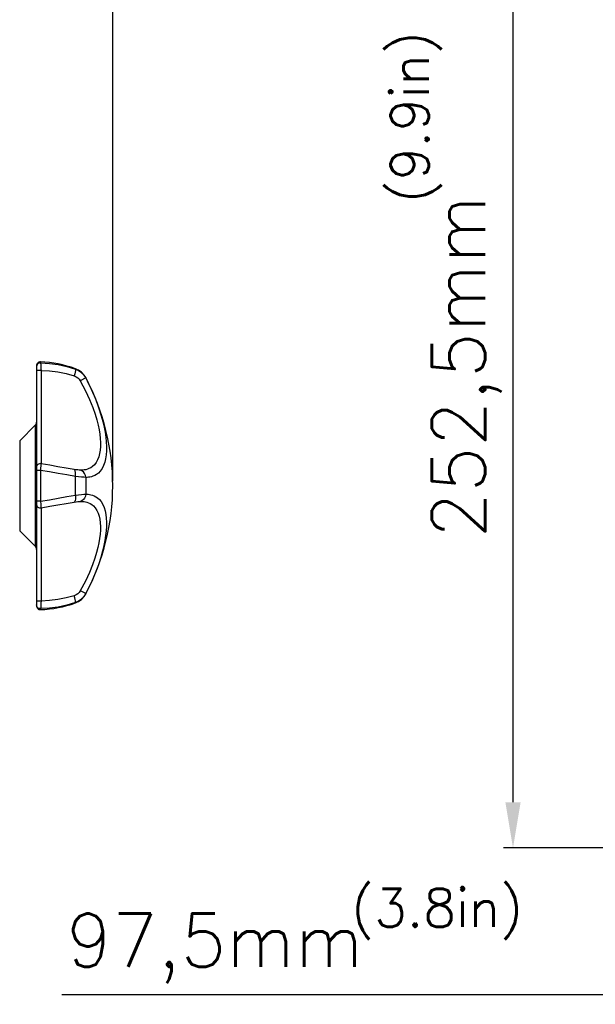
# Model space of a CAD drawing. Header units: millimetres. Extents: x 31915 to 33453, y -19763 to -18675.
# Tile 17 of 31: x 32501 to 32652, y -19124 to -18866. Entities that reach past the tile are written whole.
import ezdxf

# ---------------------------------------------------------------- set-up
doc = ezdxf.new("R2010")
doc.units = ezdxf.units.MM
doc.linetypes.add('ACAD_ISO02W100', pattern=[15, 12, -3])
doc.layers.add('\\M+5CDBC\\M+5B2E32', color=7, linetype='ACAD_ISO02W100')
doc.layers.add('M10_028SOLIDLINE', color=7, linetype='Continuous')
doc.styles.add('STYLE1', font='txt.shx')
doc.dimstyles.new('11', dxfattribs={"dimtxt": 7, "dimasz": 6, "dimexe": 1.25, "dimexo": 0.625, "dimgap": 2, "dimtad": 1, "dimtxsty": 'STYLE1', "dimcen": 2.5, "dimclrd": 3, "dimclre": 3, "dimclrt": 3, "dimadec": 0, "dimazin": 0, "dimtfac": 1, "dimtmove": 0, "dimatfit": 3, "dimfxl": 0, "dimarcsym": 0})

# ---------------------------------------------------------------- blocks, each defined once
blk = doc.blocks.new('*D1')
at = {"layer": '\\M+5CDBC\\M+5B2E32', "color": 3, "linetype": 'ByBlock', "lineweight": -2}
for p, q in [((32047.58, -18986.59), (32047.58, -18787.03)), ((32525.58, -18986.59), (32525.58, -18787.03)), ((32059.58, -18789.53), (32513.58, -18789.53))]:
    blk.add_line(p, q, dxfattribs=at)
at = {"layer": '\\M+5CDBC\\M+5B2E32', "color": 3, "linetype": 'ByBlock'}
for points in [[(32059.58, -18787.53), (32059.58, -18791.53), (32047.58, -18789.53)], [(32513.58, -18787.53), (32513.58, -18791.53), (32525.58, -18789.53)]]:
    blk.add_solid(points, dxfattribs=at)
at = {"layer": 'Defpoints', "color": 0, "linetype": 'ByBlock'}
for p in [(32525.58, -18789.53), (32047.58, -18987.84), (32525.58, -18987.84)]:
    blk.add_point(p, dxfattribs=at)
at = {"layer": '\\M+5CDBC\\M+5B2E32', "color": 3, "linetype": 'ByBlock', "insert": (32286.58, -18778.53), "char_height": 14, "attachment_point": 5, "style": 'STYLE1'}
blk.add_mtext('478{\\Ftxt.shx|c1;mm\\fSwis721 LtCn BT|b0|i0|c134|p34;}', dxfattribs=at)
blk = doc.blocks.new('*D5')
at = {"layer": '\\M+5CDBC\\M+5B2E32', "color": 3, "linetype": 'ByBlock', "lineweight": -2}
for p, q in [((32762.86, -19059.09), (32762.86, -19123.87)), ((32665.36, -19079.09), (32665.36, -19123.87)), ((32665.36, -19121.37), (32512.22, -19121.37)), ((32750.86, -19121.37), (32677.36, -19121.37))]:
    blk.add_line(p, q, dxfattribs=at)
at = {"layer": '\\M+5CDBC\\M+5B2E32', "color": 3, "linetype": 'ByBlock'}
for points in [[(32677.36, -19119.37), (32677.36, -19123.37), (32665.36, -19121.37)], [(32750.86, -19119.37), (32750.86, -19123.37), (32762.86, -19121.37)]]:
    blk.add_solid(points, dxfattribs=at)
at = {"layer": 'Defpoints', "color": 0, "linetype": 'ByBlock'}
for p in [(32762.86, -19057.84), (32665.36, -19077.84), (32762.86, -19121.37)]:
    blk.add_point(p, dxfattribs=at)
at = {"layer": '\\M+5CDBC\\M+5B2E32', "color": 3, "linetype": 'ByBlock', "insert": (32552.38, -19109.2), "char_height": 14, "attachment_point": 5, "style": 'STYLE1'}
blk.add_mtext('97,5{\\Ftxt.shx|c1;mm\\fSwis721 LtCn BT|b0|i0|c134|p34;}', dxfattribs=at)
blk = doc.blocks.new('*D6')
at = {"layer": '\\M+5CDBC\\M+5B2E32', "color": 3, "linetype": 'ByBlock', "lineweight": -2}
for p, q in [((32732.11, -18830.34), (32628.06, -18830.34)), ((32630.56, -18842.34), (32630.56, -19070.84)), ((32669.11, -19082.84), (32628.06, -19082.84))]:
    blk.add_line(p, q, dxfattribs=at)
at = {"layer": '\\M+5CDBC\\M+5B2E32', "color": 3, "linetype": 'ByBlock'}
for points in [[(32628.56, -18842.34), (32632.56, -18842.34), (32630.56, -18830.34)], [(32628.56, -19070.84), (32632.56, -19070.84), (32630.56, -19082.84)]]:
    blk.add_solid(points, dxfattribs=at)
at = {"layer": 'Defpoints', "color": 0, "linetype": 'ByBlock'}
for p in [(32733.36, -18830.34), (32630.56, -19082.84), (32670.36, -19082.84)]:
    blk.add_point(p, dxfattribs=at)
at = {"layer": '\\M+5CDBC\\M+5B2E32', "color": 3, "linetype": 'ByBlock', "insert": (32618.4, -18956.59), "char_height": 14, "attachment_point": 5, "rotation": 90, "style": 'STYLE1'}
blk.add_mtext('252,5{\\Ftxt.shx|c1;mm\\fSwis721 LtCn BT|b0|i0|c134|p34;}', dxfattribs=at)

msp = doc.modelspace()

# ---------------------------------------------------------------- linework, layer by layer
at = {"layer": 'M10_028SOLIDLINE', "color": 7}
for p, q in [((32505.63, -18956.29), (32505.58, -18956.6)), ((32505.58, -18956.35), (32505.58, -19019.33)), ((32506.62, -18955.35), (32506.62, -18955.61)), ((32506.76, -18957.61), (32506.76, -18982.05)), ((32515.77, -18957.22), (32515.77, -18957.12)), ((32518.48, -18959.55), (32517.07, -18960.31)), ((32518.48, -18959.47), (32518.48, -18959.55)), ((32505.29, -18971.88), (32501.17, -18976.01)), ((32505.29, -19003.8), (32505.29, -18971.88)), ((32501.17, -18976.01), (32501.17, -18999.68)), ((32506.75, -18982.1), (32506.72, -18982.54)), ((32506.76, -18982.05), (32506.75, -18982.1)), ((32509.11, -18982.46), (32506.76, -18982.05)), ((32509.11, -18982.46), (32506.76, -18982.05)), ((32511.18, -18982.83), (32509.11, -18982.46)), ((32506.62, -18983.79), (32506.62, -18991.89)), ((32515.77, -18990.31), (32515.77, -18985.37)), ((32518.48, -18985.64), (32518.48, -18990.05)), ((32506.62, -18991.89), (32506.69, -18992.79)), ((32506.76, -18993.64), (32509.11, -18993.22)), ((32506.76, -18993.64), (32509.11, -18993.22)), ((32506.76, -18993.63), (32506.76, -19018.07)), ((32501.17, -18999.68), (32505.29, -19003.8)), ((32518.48, -19016.13), (32518.48, -19016.21)), ((32515.77, -19018.56), (32515.77, -19018.46)), ((32505.63, -19019.4), (32505.58, -19019.08)), ((32506.62, -19020.07), (32506.62, -19020.33))]:
    msp.add_line(p, q, dxfattribs=at)
for points in [[(32506.62, -18955.61), (32506.3, -18955.65), (32506.01, -18955.78), (32505.78, -18956.01), (32505.63, -18956.29)], [(32506.62, -18955.61), (32508.96, -18955.73), (32511.28, -18956.05), (32513.56, -18956.54), (32515.77, -18957.22)], [(32506.62, -18955.61), (32506.65, -18955.73), (32506.69, -18955.96), (32506.72, -18956.28), (32506.74, -18956.68), (32506.75, -18957.13), (32506.76, -18957.61)], [(32506.76, -18957.61), (32506.41, -18957.61), (32506.08, -18957.61), (32505.82, -18957.61), (32505.64, -18957.6), (32505.58, -18957.6)], [(32506.76, -18957.61), (32508.98, -18957.71), (32511.18, -18957.98), (32513.34, -18958.41), (32515.44, -18959.01)], [(32515.77, -18957.22), (32515.81, -18957.36), (32515.79, -18957.63), (32515.72, -18958.02), (32515.6, -18958.49), (32515.44, -18959.01)], [(32515.44, -18959.01), (32515.94, -18959.22), (32516.38, -18959.51), (32516.76, -18959.88), (32517.07, -18960.31)], [(32515.77, -18957.22), (32516.6, -18957.6), (32517.35, -18958.13), (32517.98, -18958.79), (32518.48, -18959.55)], [(32517.07, -18960.31), (32518.46, -18962.92), (32519.52, -18965.23), (32520.33, -18967.27), (32520.94, -18969.03), (32521.39, -18970.55), (32521.73, -18971.91), (32521.98, -18973.16), (32522.16, -18974.33), (32522.28, -18975.43), (32522.34, -18976.5), (32522.33, -18977.53), (32522.25, -18978.49), (32522.11, -18979.39), (32521.9, -18980.22), (32521.6, -18981), (32521.21, -18981.72), (32520.75, -18982.32), (32520.27, -18982.77), (32519.8, -18983.1), (32519.34, -18983.33), (32518.91, -18983.5), (32518.5, -18983.61), (32518.11, -18983.68), (32517.75, -18983.72), (32517.4, -18983.75), (32517.07, -18983.75)], [(32518.48, -18959.55), (32519.92, -18962.45), (32521.02, -18965.03), (32521.86, -18967.28), (32522.49, -18969.24), (32522.95, -18970.93), (32523.3, -18972.43), (32523.56, -18973.81), (32523.75, -18975.11), (32523.88, -18976.34), (32523.94, -18977.52), (32523.93, -18978.66), (32523.85, -18979.73), (32523.7, -18980.73), (32523.48, -18981.66), (32523.17, -18982.53), (32522.77, -18983.32), (32522.29, -18984), (32521.8, -18984.5), (32521.31, -18984.87), (32520.84, -18985.14), (32520.39, -18985.33), (32519.96, -18985.46), (32519.56, -18985.55), (32519.19, -18985.6), (32518.83, -18985.63), (32518.48, -18985.64)], [(32506.72, -18982.54), (32506.65, -18983.32), (32506.62, -18983.79)], [(32506.62, -18983.79), (32506.3, -18983.8), (32506.01, -18983.81), (32505.78, -18983.84), (32505.63, -18983.88), (32505.58, -18983.92)], [(32515.77, -18985.37), (32513.56, -18985), (32511.28, -18984.61), (32508.96, -18984.2), (32506.62, -18983.79)], [(32515.44, -18983.55), (32513.34, -18983.2), (32511.18, -18982.83)], [(32517.07, -18983.75), (32516.76, -18983.73), (32516.38, -18983.69), (32515.94, -18983.63), (32515.44, -18983.55)], [(32515.77, -18985.37), (32515.81, -18984.83), (32515.79, -18984.35), (32515.72, -18983.95), (32515.6, -18983.68), (32515.44, -18983.55)], [(32518.48, -18985.64), (32518.4, -18985.11), (32518.2, -18984.63), (32517.9, -18984.22), (32517.51, -18983.92), (32517.07, -18983.75)], [(32518.48, -18985.64), (32517.98, -18985.6), (32517.35, -18985.54), (32516.6, -18985.46), (32515.77, -18985.37)], [(32506.62, -18991.89), (32508.96, -18991.48), (32511.28, -18991.07), (32513.56, -18990.68), (32515.77, -18990.31)], [(32515.77, -18990.31), (32515.81, -18990.85), (32515.79, -18991.33), (32515.72, -18991.73), (32515.6, -18992), (32515.44, -18992.13)], [(32515.77, -18990.31), (32516.6, -18990.22), (32517.35, -18990.14), (32517.98, -18990.08), (32518.48, -18990.05)], [(32518.48, -18990.05), (32518.4, -18990.57), (32518.2, -18991.05), (32517.9, -18991.46), (32517.51, -18991.76), (32517.07, -18991.93)], [(32518.48, -18990.05), (32518.81, -18990.05), (32519.14, -18990.08), (32519.5, -18990.13), (32519.87, -18990.2), (32520.27, -18990.31), (32520.69, -18990.47), (32521.13, -18990.7), (32521.59, -18991.01), (32522.06, -18991.43), (32522.54, -18992), (32522.97, -18992.72), (32523.32, -18993.52), (32523.58, -18994.4), (32523.77, -18995.33), (32523.89, -18996.32), (32523.94, -18997.39), (32523.92, -18998.53), (32523.85, -18999.68), (32523.71, -19000.88), (32523.52, -19002.15), (32523.25, -19003.51), (32522.9, -19004.98), (32522.43, -19006.65), (32521.8, -19008.58), (32520.97, -19010.79), (32519.88, -19013.31), (32518.48, -19016.13)], [(32506.62, -18991.89), (32506.3, -18991.89), (32506.01, -18991.87), (32505.78, -18991.84), (32505.63, -18991.81), (32505.58, -18991.77)], [(32506.69, -18992.79), (32506.74, -18993.41), (32506.75, -18993.58), (32506.76, -18993.64)], [(32509.11, -18993.22), (32511.18, -18992.85), (32513.34, -18992.48), (32515.44, -18992.13)], [(32515.44, -18992.13), (32515.94, -18992.05), (32516.38, -18991.99), (32516.76, -18991.95), (32517.07, -18991.93)], [(32517.07, -18991.93), (32517.38, -18991.94), (32517.7, -18991.96), (32518.05, -18991.99), (32518.41, -18992.06), (32518.79, -18992.15), (32519.2, -18992.29), (32519.63, -18992.49), (32520.07, -18992.76), (32520.53, -18993.14), (32520.98, -18993.64), (32521.4, -18994.29), (32521.74, -18995.01), (32521.99, -18995.8), (32522.18, -18996.63), (32522.29, -18997.53), (32522.34, -18998.49), (32522.33, -18999.51), (32522.25, -19000.55), (32522.12, -19001.63), (32521.93, -19002.77), (32521.67, -19004), (32521.33, -19005.34), (32520.88, -19006.84), (32520.27, -19008.58), (32519.47, -19010.57), (32518.42, -19012.84), (32517.07, -19015.38)], [(32517.07, -19015.38), (32516.76, -19015.8), (32516.38, -19016.17), (32515.94, -19016.46), (32515.44, -19016.68)], [(32518.48, -19016.13), (32517.98, -19016.89), (32517.35, -19017.55), (32516.6, -19018.08), (32515.77, -19018.46)], [(32518.48, -19016.13), (32517.51, -19015.61), (32517.07, -19015.38)], [(32506.76, -19018.07), (32506.41, -19018.07), (32506.08, -19018.07), (32505.82, -19018.08), (32505.64, -19018.08), (32505.58, -19018.08)], [(32506.76, -19018.07), (32506.75, -19018.55), (32506.74, -19019), (32506.72, -19019.4), (32506.69, -19019.73), (32506.65, -19019.96), (32506.62, -19020.07)], [(32515.77, -19018.46), (32513.56, -19019.14), (32511.28, -19019.64), (32508.96, -19019.95), (32506.62, -19020.07)], [(32515.44, -19016.68), (32513.34, -19017.27), (32511.18, -19017.7), (32508.98, -19017.97), (32506.76, -19018.07)], [(32515.77, -19018.46), (32515.81, -19018.32), (32515.79, -19018.05), (32515.72, -19017.66), (32515.6, -19017.19), (32515.44, -19016.68)], [(32506.62, -19020.07), (32506.3, -19020.03), (32506.01, -19019.9), (32505.78, -19019.68), (32505.63, -19019.4)]]:
    msp.add_lwpolyline(points, dxfattribs=at)
for centre, radius, start, end in [((32506.58, -18956.35), 1, 88.0239, 180.001), ((32505.58, -18985.34), 30, 70.1476, 88.0239), ((32514.07, -18961.82), 5, 28.0946, 70.1476), ((32465.33, -18987.84), 60.25, 331.9054, 28.0946), ((32504.58, -18971.18), 1, 315, 360), ((32506.58, -18983.03), 1, 79.9941, 180), ((32506.58, -18992.65), 1, 180, 280.0059), ((32504.58, -19004.51), 1, 0, 45), ((32514.07, -19013.86), 5, 289.8524, 331.9054), ((32505.58, -18990.35), 30, 271.9761, 289.8524), ((32506.58, -19019.33), 1, 179.9999, 271.9761)]:
    msp.add_arc(centre, radius, start, end, dxfattribs=at)

# ---------------------------------------------------------------- texts
at = {"layer": '\\M+5CDBC\\M+5B2E32', "color": 2, "linetype": 'ByBlock', "insert": (32598.47, -18913.63), "char_height": 10, "width": 58.4572, "attachment_point": 1, "rotation": 90}
msp.add_mtext('{\\Ftxt.shx|c0;(9.9in)}', dxfattribs=at)
at = {"layer": '\\M+5CDBC\\M+5B2E32', "color": 2, "linetype": 'ByBlock', "insert": (32588.16, -19093.56), "char_height": 10, "width": 58.4572, "attachment_point": 1}
msp.add_mtext('{\\Ftxt.shx|c0;(3.8in)}', dxfattribs=at)

# ---------------------------------------------------------------- dimensions: what is measured, and where the dimension line sits
at = {"layer": '\\M+5CDBC\\M+5B2E32', "color": 3, "linetype": 'ByBlock'}
dim = msp.add_linear_dim(base=(32525.58, -18789.53), p1=(32047.58, -18987.84), p2=(32525.58, -18987.84), text='<>{\\Ftxt.shx|c1;mm\\fSwis721 LtCn BT|b0|i0|c134|p34;}', dimstyle='11', override={"dimscale": 2, "dimdec": 1}, dxfattribs=at)
dim.commit()
dim.dimension.update_dxf_attribs({"geometry": '*D1', "text_midpoint": (32286.58, -18778.53)})
dim = msp.add_linear_dim(base=(32630.56, -19082.84), p1=(32733.36, -18830.34), p2=(32670.36, -19082.84), angle=90, text='<>{\\Ftxt.shx|c1;mm\\fSwis721 LtCn BT|b0|i0|c134|p34;}', dimstyle='11', override={"dimscale": 2, "dimdec": 1}, dxfattribs=at)
dim.commit()
dim.dimension.update_dxf_attribs({"geometry": '*D6', "text_midpoint": (32618.4, -18956.59)})
dim = msp.add_linear_dim(base=(32762.86, -19121.37), p1=(32665.36, -19077.84), p2=(32762.86, -19057.84), text='<>{\\Ftxt.shx|c1;mm\\fSwis721 LtCn BT|b0|i0|c134|p34;}', dimstyle='11', override={"dimscale": 2, "dimdec": 1}, dxfattribs=at)
dim.commit()
dim.dimension.update_dxf_attribs({"geometry": '*D5', "text_midpoint": (32552.38, -19121.37), "dimtype": 128})

doc.saveas('drawing.dxf')
